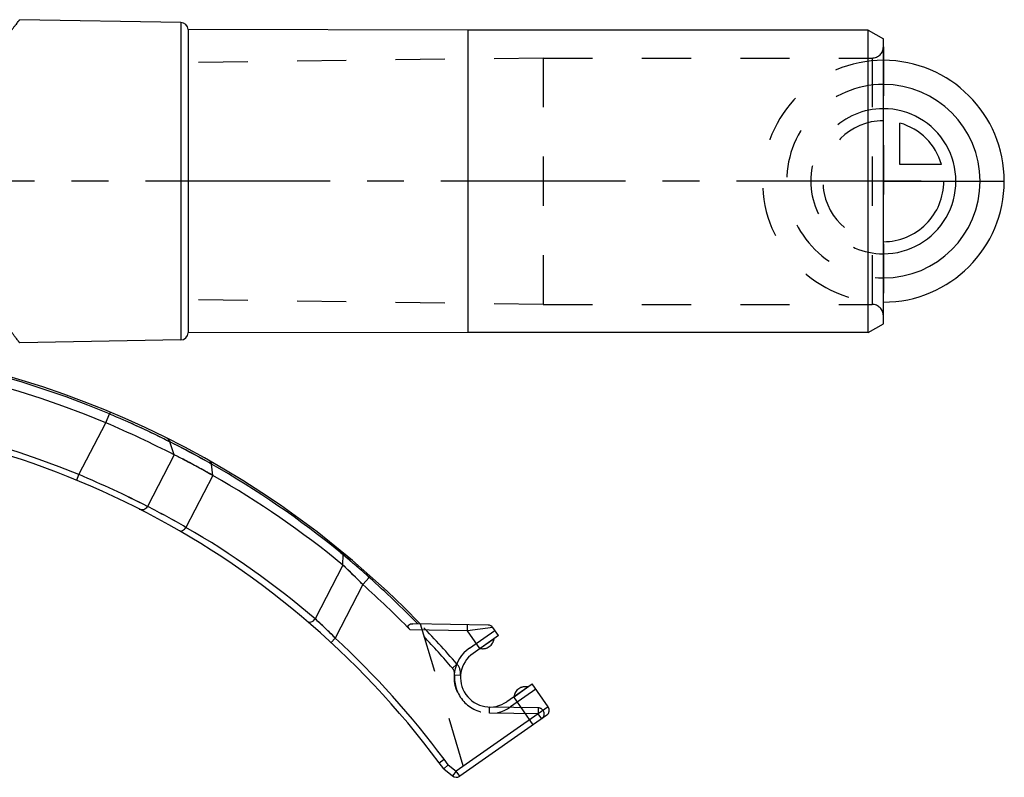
# Model space of a CAD drawing. Header units: millimetres. Extents: x 0 to 1000, y 0 to 1000.
# Tile 3 of 3: x 507 to 637, y 413 to 513. Entities that reach past the tile are written whole.
import ezdxf

# ---------------------------------------------------------------- set-up
doc = ezdxf.new("R2010")
doc.units = ezdxf.units.MM
doc.header["$LTSCALE"] = 65.185185
doc.linetypes.add('CENTER', pattern=[0.6, 0.375, -0.075, 0.075, -0.075])
doc.linetypes.add('HIDDEN', pattern=[0.2, 0.1, -0.1])
for name, color, linetype in [('FASEN', 7, 'CONTINUOUS'), ('FLAECHEN', 7, 'CONTINUOUS'), ('KOERPER', 7, 'CONTINUOUS'), ('KONST.EL_MIT_GEO', 7, 'CONTINUOUS'), ('KURVEN', 7, 'CONTINUOUS')]:
    doc.layers.add(name, color=color, linetype=linetype)

msp = doc.modelspace()

# ---------------------------------------------------------------- linework, layer by layer
at = {"layer": 'FASEN', "color": 7, "linetype": 'Continuous'}
for p, q in [((618.91, 511.7), (565.91, 511.7)), ((618.91, 511.7), (620.91, 510.55)), ((618.91, 471.7), (618.91, 511.7)), ((620.91, 472.85), (620.91, 510.55)), ((618.91, 471.7), (565.91, 471.7)), ((618.91, 471.7), (620.91, 472.85))]:
    msp.add_line(p, q, dxfattribs=at)
for centre, radius, start, end in [((470.91, 347.2), 122, 67.2871, 112.7129), ((450.99, 304.94), 168.69, 63.1962, 66.5855), ((471.85, 346.7), 122.02, 50.5442, 60.3748), ((497.58, 385.2), 76.07, 44.2951, 47.0788)]:
    msp.add_arc(centre, radius, start, end, dxfattribs=at)
at = {"layer": 'FASEN', "color": 8, "linetype": 'HIDDEN'}
msp.add_arc((497.59, 385.21), 76.06, 44.295, 47.0789, dxfattribs=at)
msp.add_open_spline([(532.16, 452.76), (531, 453.43), (529.3, 454.36), (527.58, 455.24), (527.05, 455.51)], degree=3, knots=[0, 0, 0, 0, 0.694835, 1, 1, 1, 1], dxfattribs=at)
at = {"layer": 'FASEN', "color": 7, "linetype": 'Continuous'}
msp.add_open_spline([(532.16, 452.76), (531.5, 453.14), (529.82, 454.08), (528.1, 454.98), (527.05, 455.51)], degree=3, knots=[0, 0, 0, 0, 0.392463, 1, 1, 1, 1], dxfattribs=at)
at = {"layer": 'FLAECHEN', "color": 8, "linetype": 'HIDDEN'}
for p, q in [((575.91, 508), (528.91, 507.38)), ((528.91, 507.38), (528.91, 476.02)), ((575.91, 508), (575.91, 475.4)), ((575.91, 475.4), (528.91, 476.02))]:
    msp.add_line(p, q, dxfattribs=at)
at = {"layer": 'KOERPER', "color": 7, "linetype": 'Continuous'}
for p, q in [((527.93, 512.7), (527.93, 470.7)), ((565.91, 511.7), (528.91, 511.76)), ((528.91, 511.76), (528.91, 471.64)), ((565.91, 511.7), (565.91, 471.7)), ((565.91, 471.7), (528.91, 471.64))]:
    msp.add_line(p, q, dxfattribs=at)
at = {"layer": 'KOERPER', "color": 40, "linetype": 'CENTER'}
msp.add_line((625.91, 491.7), (465.91, 491.7), dxfattribs=at)
at = {"layer": 'KOERPER', "color": 8, "linetype": 'HIDDEN'}
for p, q in [((569.39, 431.17), (567.56, 429.89)), ((572.03, 423.5), (573.86, 424.78))]:
    msp.add_line(p, q, dxfattribs=at)
at = {"layer": 'KOERPER', "color": 7, "linetype": 'Continuous'}
for centre, radius, start, end in [((527.91, 511.7), 1, 3.7028, 89), ((527.91, 471.7), 1, 271, 356.2972), ((567.9, 431.35), 1.5, 256.8103, 353.1897), ((573.52, 423.32), 1.5, 76.8103, 173.1897)]:
    msp.add_arc(centre, radius, start, end, dxfattribs=at)
at = {"layer": 'KONST.EL_MIT_GEO', "color": 7, "linetype": 'Continuous'}
for p, q in [((527.93, 512.7), (506.61, 513.07)), ((527.93, 470.7), (506.61, 470.33)), ((518.02, 459.74), (518.51, 460.91)), ((514.46, 452.88), (518.02, 459.74)), ((525.89, 457.52), (526.02, 457.46)), ((526.02, 457.46), (526.5, 457.22)), ((527.05, 455.51), (526.5, 457.22)), ((527.05, 455.51), (523.51, 448.67)), ((532.16, 452.76), (531.99, 454.28)), ((514.16, 452.14), (514.46, 452.88)), ((532.16, 452.76), (528.61, 445.9)), ((549.1, 442.55), (549.4, 442.31)), ((549.1, 442.55), (549.4, 442.31)), ((549.39, 440.91), (549.4, 442.31)), ((549.39, 440.91), (545.7, 433.81)), ((552.03, 438.33), (552.87, 439.27)), ((552.03, 438.33), (548.37, 431.26)), ((568.59, 432.98), (558.62, 433.15)), ((565.86, 432.22), (565.87, 433.02)), ((569.23, 432.64), (565.86, 432.22)), ((569.23, 432.64), (569.23, 432.63)), ((569.97, 431.58), (569.23, 432.64)), ((565.86, 432.22), (558.28, 432.36)), ((567.51, 429.86), (565.86, 432.22)), ((569.97, 431.58), (566.61, 429.22)), ((547.82, 430.67), (548.37, 431.26)), ((571.09, 422.84), (574.45, 425.19)), ((576.57, 422.16), (574.45, 425.19)), ((574.57, 419.78), (571.99, 423.47)), ((576.57, 422.16), (564.39, 413.63)), ((576.37, 421.04), (564.85, 412.98)), ((562.14, 414.74), (562.78, 415.21)), ((562.73, 413.93), (562.14, 414.74)), ((563.31, 414.49), (562.73, 413.93)), ((563.31, 414.49), (562.78, 415.21)), ((563.31, 414.49), (564.39, 413.63)), ((562.73, 413.93), (563.9, 413.01)), ((564.39, 413.63), (563.9, 413.01)), ((564.85, 412.98), (564.39, 413.63))]:
    msp.add_line(p, q, dxfattribs=at)
at = {"layer": 'KONST.EL_MIT_GEO', "color": 8, "linetype": 'HIDDEN'}
for p, q in [((620.91, 509.5), (620.91, 473.9)), ((575.91, 508), (619.41, 508)), ((619.41, 508), (619.41, 475.4)), ((575.91, 475.4), (619.41, 475.4)), ((518.6, 461.12), (518.51, 460.91)), ((559.62, 433.13), (565.56, 413.47)), ((566.13, 429.92), (569.48, 432.27)), ((563.88, 427.28), (564.48, 427.8)), ((564.17, 426.4), (564.96, 426.34)), ((574.93, 424.49), (571.58, 422.14)), ((568.77, 421.33), (568.78, 422.13)), ((575.23, 421.22), (568.77, 421.33)), ((575.24, 422.02), (568.78, 422.13)), ((575.24, 422.02), (575.23, 421.22)), ((575.69, 420.56), (575.23, 421.22))]:
    msp.add_line(p, q, dxfattribs=at)
for centre, radius, start, end in [((619.41, 509.5), 1.5, 270, 360), ((619.41, 473.9), 1.5, 0, 90), ((467.35, 339.6), 131.65, 63.3, 67.133), ((472.69, 350.04), 119.92, 60.3629, 63.3381), ((462.18, 328.46), 134.96, 62.9672, 67.2046), ((475.58, 354.53), 105.65, 59.8717, 63.0163), ((471.12, 347.16), 123.2, 50.5553, 50.734), ((477.5, 356.38), 112.04, 47.7188, 50.078), ((486.51, 369.32), 87.54, 45.039, 47.4509), ((470.91, 347.2), 123.5, 40.7424, 44.092), ((470.91, 347.2), 122.7, 40.7424, 43.3581), ((567.9, 431.35), 1.5, 256.8103, 353.1897), ((568.85, 426.03), 4.75, 125, 305), ((562.97, 426.5), 2, 355.451, 40.7424), ((562.97, 426.5), 1.2, 355.451, 40.7424), ((568.85, 426.03), 4.7, 175.451, 269), ((573.52, 423.32), 1.5, 76.8103, 173.1897), ((575.23, 421.22), 0.8, 305, 89)]:
    msp.add_arc(centre, radius, start, end, dxfattribs=at)
at = {"layer": 'KONST.EL_MIT_GEO', "color": 7, "linetype": 'Continuous'}
for centre, radius, start, end in [((470.91, 347.2), 123.5, 44.092, 131.4603), ((470.91, 347.2), 123.27, 67.2871, 112.7129), ((470.91, 347.2), 114.3, 67.6038, 112.3962), ((470.91, 347.2), 113.5, 36.5146, 143.4854), ((467.47, 339.85), 131.37, 63.5948, 67.1366), ((525.75, 456.97), 0.796, 17.8335, 63.4391), ((472.91, 350.45), 119.46, 60.5465, 63.3434), ((472.59, 349.86), 120.13, 60.364, 60.5528), ((471.12, 347.16), 123.2, 50.734, 60.3906), ((462.16, 328.43), 134.99, 62.9677, 67.2041), ((475.56, 354.5), 105.68, 59.8722, 63.0158), ((471.42, 346.94), 114.3, 49.4632, 59.9771), ((477.2, 356.04), 112.49, 47.7236, 50.0733), ((470.91, 347.2), 123.27, 44.2013, 48.3266), ((470.91, 347.2), 122, 44.2668, 48.3266), ((486.41, 369.22), 87.68, 45.0409, 47.449), ((568.58, 432.18), 0.8, 35, 89), ((470.91, 347.2), 114.3, 36.5146, 47.3424), ((568.85, 426.03), 3.9, 125, 305), ((575.91, 421.7), 0.8, 305, 35), ((564.39, 413.63), 0.8, 231.5146, 305)]:
    msp.add_arc(centre, radius, start, end, dxfattribs=at)
for points, knots in [([(506.61, 470.33), (506.61, 470.33), (506.6, 470.34), (506.59, 470.36), (506.56, 470.4), (506.52, 470.44), (506.47, 470.51), (506.38, 470.62), (506.25, 470.79), (506.06, 471.04), (505.83, 471.33), (505.57, 471.68), (505.15, 472.23), (504.56, 473.02), (503.79, 474.09), (502.95, 475.31), (502.06, 476.67), (501.15, 478.15), (499.91, 480.34), (498.47, 483.36), (497.19, 487.36), (496.69, 491.7), (497.19, 496.04), (498.47, 500.04), (499.91, 503.06), (501.15, 505.25), (502.06, 506.73), (502.95, 508.09), (503.79, 509.31), (504.56, 510.38), (505.15, 511.17), (505.57, 511.72), (505.83, 512.07), (506.06, 512.36), (506.25, 512.61), (506.38, 512.78), (506.47, 512.89), (506.52, 512.96), (506.56, 513), (506.59, 513.04), (506.6, 513.06), (506.61, 513.07), (506.61, 513.07)], [0, 0, 0, 0, 0.000188, 0.000751, 0.001687, 0.002994, 0.004669, 0.006708, 0.011853, 0.018383, 0.026236, 0.035347, 0.045646, 0.069516, 0.097274, 0.128387, 0.162385, 0.198866, 0.237499, 0.320124, 0.408377, 0.5, 0.591623, 0.679876, 0.762501, 0.801134, 0.837615, 0.871613, 0.902726, 0.930484, 0.954354, 0.964653, 0.973764, 0.981617, 0.988147, 0.993292, 0.995331, 0.997006, 0.998313, 0.999249, 0.999812, 1, 1, 1, 1]), ([(518.6, 461.12), (518.6, 461.12), (518.6, 461.11), (518.59, 461.11), (518.59, 461.09), (518.57, 461.05), (518.54, 460.99), (518.52, 460.94), (518.51, 460.91)], [0, 0, 0, 0, 0.016568, 0.06573, 0.147082, 0.259925, 0.575609, 1, 1, 1, 1]), ([(531.76, 454.67), (531.83, 454.63), (531.94, 454.51), (531.98, 454.36), (531.99, 454.28)], [0, 0, 0, 0, 0.471348, 1, 1, 1, 1]), ([(522.44, 448.33), (522.62, 448.24), (523.08, 448.2), (523.42, 448.49), (523.51, 448.67)], [0, 0, 0, 0, 0.499456, 1, 1, 1, 1]), ([(527.7, 445.47), (527.77, 445.43), (527.94, 445.39), (528.2, 445.47), (528.43, 445.64), (528.56, 445.81), (528.61, 445.9)], [0, 0, 0, 0, 0.208876, 0.444247, 0.712185, 1, 1, 1, 1]), ([(549.4, 442.31), (549.39, 442.35), (549.38, 442.43), (549.34, 442.57), (549.27, 442.66), (549.22, 442.7)], [0, 0, 0, 0, 0.288837, 0.542408, 1, 1, 1, 1]), ([(552.87, 439.27), (552.89, 439.3), (552.92, 439.35), (552.96, 439.41), (553, 439.44), (553.01, 439.46), (553.01, 439.46), (553.01, 439.46)], [0, 0, 0, 0, 0.425902, 0.739587, 0.932757, 0.981817, 1, 1, 1, 1]), ([(544.68, 433.46), (544.74, 433.41), (544.92, 433.34), (545.21, 433.38), (545.49, 433.54), (545.64, 433.71), (545.7, 433.81)], [0, 0, 0, 0, 0.205508, 0.441707, 0.71258, 1, 1, 1, 1]), ([(558.28, 432.36), (558.23, 432.4), (558.15, 432.5), (558.05, 432.66), (558.01, 432.83), (558.08, 433.03), (558.33, 433.14), (558.52, 433.15), (558.62, 433.15)], [0, 0, 0, 0, 0.151856, 0.299035, 0.43132, 0.544109, 0.760546, 1, 1, 1, 1])]:
    msp.add_open_spline(points, degree=3, knots=knots, dxfattribs=at)
at = {"layer": 'KONST.EL_MIT_GEO', "color": 8, "linetype": 'HIDDEN'}
for points, knots in [([(531.76, 454.67), (531.83, 454.63), (531.94, 454.51), (531.98, 454.36), (531.99, 454.28)], [0, 0, 0, 0, 0.47136, 1, 1, 1, 1]), ([(552.87, 439.27), (552.89, 439.3), (552.92, 439.35), (552.96, 439.41), (552.99, 439.44), (553, 439.45), (553, 439.46), (553.01, 439.46), (553.01, 439.46)], [0, 0, 0, 0, 0.426309, 0.740186, 0.852483, 0.933363, 0.982381, 1, 1, 1, 1])]:
    msp.add_open_spline(points, degree=3, knots=knots, dxfattribs=at)
at = {"layer": 'KURVEN', "color": 8, "linetype": 'HIDDEN'}
for p, q in [((620.91, 475.7), (620.91, 507.7)), ((620.91, 491.7), (604.91, 491.7))]:
    msp.add_line(p, q, dxfattribs=at)
at = {"layer": 'KURVEN', "color": 40, "linetype": 'Continuous'}
for p, q in [((623.11, 493.9), (623.11, 499.39)), ((628.61, 493.9), (623.11, 493.9)), ((620.91, 491.7), (636.91, 491.7))]:
    msp.add_line(p, q, dxfattribs=at)
at = {"layer": 'KURVEN', "color": 8, "linetype": 'HIDDEN'}
for radius, end in [(16, 270), (12.8, 270), (9.6, 269.9999), (8, 269.9999)]:
    msp.add_arc((620.91, 491.7), radius, 90, end, dxfattribs=at)
at = {"layer": 'KURVEN', "color": 40, "linetype": 'Continuous'}
for radius, start, end in [(16, 270, 90), (12.8, 270, 90), (9.6, 269.9999, 90), (8, 15.962, 74.038), (8, 269.9999, 360)]:
    msp.add_arc((620.91, 491.7), radius, start, end, dxfattribs=at)

doc.saveas('drawing.dxf')
